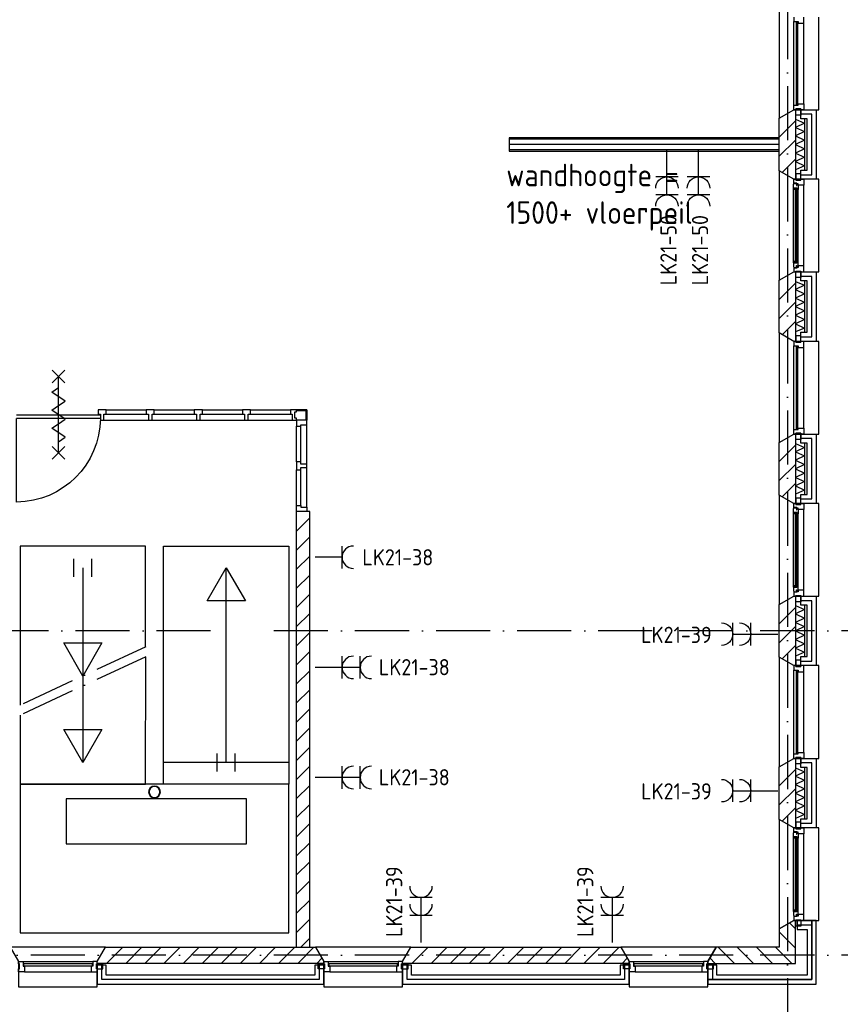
# Model space of a CAD drawing. Header units: millimetres. Extents: x 89505 to 241280, y 191 to 84291.
# Tile 20 of 45: x 181781 to 190893, y 8719 to 19648. Entities that reach past the tile are written whole.
import ezdxf
from ezdxf.enums import TextEntityAlignment as Align

# ---------------------------------------------------------------- set-up
doc = ezdxf.new("R2010")
doc.units = ezdxf.units.MM
doc.header["$LTSCALE"] = 100
doc.linetypes.add('DASHDOT', pattern=[9, 6, -1.5, 0, -1.5])
doc.layers.get('0').update_dxf_attribs({"linetype": 'CONTINUOUS'})
for name, color, linetype in [('AL$1----_ALGEMEEN', 7, 'CONTINUOUS'), ('AL$2----_RENVOOI', 7, 'CONTINUOUS'), ('AL$7----_STRAMIEN', 1, 'DASHDOT'), ('AL21----_BUITENWAND', 4, 'CONTINUOUS'), ('AL21K---_ISOLATIE', 1, 'CONTINUOUS'), ('AL22----_BINNENWAND', 7, 'CONTINUOUS'), ('AL24----_TRAPPEN', 7, 'CONTINUOUS'), ('AL28----_KONSTRUKTIE', 3, 'CONTINUOUS'), ('AL31----_BUITENKOZ', 7, 'CONTINUOUS'), ('AL32----_BINNENKOZ', 7, 'CONTINUOUS'), ('AL65----_BEVEILIGING', 7, 'CONTINUOUS'), ('ALL-----_REFLIJNEN', 8, 'CONTINUOUS'), ('ALXA3---_VOLZWART', 14, 'CONTINUOUS'), ('ALXAB---_PREFABBETON', 1, 'CONTINUOUS'), ('BL$4----', 7, 'CONTINUOUS'), ('EB62203-_ATTRIB', 2, 'CONTINUOUS'), ('EB63103-_ATTRIB', 2, 'CONTINUOUS'), ('EL62203-_KRACHT-WCD230', 3, 'CONTINUOUS'), ('EL63103-_LICHT-WCD230V', 3, 'CONTINUOUS'), ('VOLGNUMMER', 7, 'CONTINUOUS')]:
    doc.layers.add(name, color=color, linetype=linetype)
doc.styles.add('1_8', font='ISO', dxfattribs={"height": 1.8})
doc.styles.add('NORATT', font='isocp.shx')
doc.styles.get("Standard").update_dxf_attribs({"font": 'iso.shx'})

# ---------------------------------------------------------------- blocks, each defined once
blk = doc.blocks.new('ES3W2A')
for p, q in [((1.25, 2), (-1.25, 2)), ((0, 2), (0, -3)), ((1.25, 0), (-1.25, 0))]:
    blk.add_line(p, q)
for centre in [(0, 3.25), (0, 1.25)]:
    blk.add_arc(centre, 1.25, 180, 0)
at = {"style": 'NORATT'}
for tag, flags, p in [('VERMOGEN', 9, (-2.5, 5)), ('GROEP', 8, (0, 5)), ('SCHAK', 8, (2.5, 5)), ('GELIJK', 9, (5, 5)), ('KAST', 9, (7, 5)), ('TAL', 8, (2.5, 5))]:
    blk.add_attdef(tag, text='', height=1.8, rotation=90, dxfattribs=dict(at, flags=flags)).set_placement(p, align=Align.MIDDLE_CENTER)
at = {"style": 'NORATT', "width": 0.7, "flags": 8}
blk.add_attdef('DOEL', text='', height=1.8, rotation=90, dxfattribs=at).set_placement((-2.5, 5), align=Align.MIDDLE_LEFT)
at = {"style": 'NORATT', "flags": 9}
blk.add_attdef('M_CODE', text='', height=1.8, dxfattribs=at).set_placement((0, 0), align=Align.MIDDLE_CENTER)
blk = doc.blocks.new('ES3W1A')
for p, q in [((1.25, 0), (-1.25, 0)), ((0, 0), (0, -3))]:
    blk.add_line(p, q)
blk.add_arc((0, 1.25), 1.25, 180, 0)
at = {"style": 'NORATT'}
for tag, flags, p in [('VERMOGEN', 9, (-2.5, 4.25)), ('SCHAK', 8, (2.5, 4.25)), ('GELIJK', 9, (5, 3)), ('KAST', 9, (7, 4.25)), ('TAL', 8, (2.5, 4.25))]:
    blk.add_attdef(tag, text='', height=1.8, rotation=90, dxfattribs=dict(at, flags=flags)).set_placement(p, align=Align.MIDDLE_CENTER)
at = {"style": 'NORATT', "flags": 8}
for tag, p in [('GROEP', (0, 2.25)), ('DOEL', (-2.5, 0.75))]:
    blk.add_attdef(tag, text='', height=1.8, rotation=90, dxfattribs=at).set_placement(p, align=Align.MIDDLE_LEFT)
at = {"style": 'NORATT', "flags": 9}
blk.add_attdef('M_CODE', text='', height=1.8, dxfattribs=at).set_placement((0, 0), align=Align.MIDDLE_CENTER)
blk = doc.blocks.new('RONDBUIS219X8')
at = {"color": 0, "linetype": 'Continuous'}
for points in [[(109.55, 0, 1), (-109.55, 0, 1)], [(101.55, 0, 1), (-101.55, 0, 1)]]:
    blk.add_lwpolyline(points, format="xyb", close=True, dxfattribs=at)

msp = doc.modelspace()

# ---------------------------------------------------------------- linework, layer by layer
at = {"color": 8, "linetype": 'Continuous'}
msp.add_lwpolyline([(182677, 15223, -0.408724), (181747, 14293), (181747, 15223)], format="xyb", dxfattribs=at)
at = {"layer": 'AL$1----_ALGEMEEN', "color": 8}
msp.add_line((183377, 13123), (183377, 13123), dxfattribs=at)
at = {"layer": 'AL$2----_RENVOOI'}
msp.add_line((184771, 11403), (183379, 11403), dxfattribs=at)
at = {"layer": 'AL$7----_STRAMIEN', "color": 1}
for p, q in [((190305, 76516), (190305, 7175)), ((194205, 9263), (170205, 9263))]:
    msp.add_line(p, q, dxfattribs=at)
for points in [[(183901, 12863), (143805, 12863), (120711, 12863)], [(194205, 12863), (184592, 12863)]]:
    msp.add_lwpolyline(points, dxfattribs=at)
at = {"layer": 'AL21----_BUITENWAND', "color": 8}
for p, q in [((190456, 18648), (190625, 18648)), ((190456, 18548), (190456, 18648)), ((190625, 18648), (190625, 17878)), ((190525, 18548), (190456, 18548)), ((190525, 17978), (190525, 18548)), ((190456, 17878), (190456, 17978)), ((190456, 17978), (190525, 17978)), ((190625, 17878), (190456, 17878)), ((190456, 16848), (190625, 16848)), ((190456, 16748), (190456, 16848)), ((190625, 16848), (190625, 16078)), ((190525, 16748), (190456, 16748)), ((190525, 16178), (190525, 16748)), ((190456, 16078), (190456, 16178)), ((190456, 16178), (190525, 16178)), ((190625, 16078), (190456, 16078)), ((190456, 15048), (190625, 15048)), ((190456, 14948), (190456, 15048)), ((190625, 15048), (190625, 14278)), ((190525, 14948), (190456, 14948)), ((190525, 14378), (190525, 14948)), ((190456, 14278), (190456, 14378)), ((190456, 14378), (190525, 14378)), ((190625, 14278), (190456, 14278)), ((190456, 13248), (190625, 13248)), ((190456, 13148), (190456, 13248)), ((190625, 13248), (190625, 12478)), ((190525, 13148), (190456, 13148)), ((190525, 12578), (190525, 13148)), ((190456, 12478), (190456, 12578)), ((190456, 12578), (190525, 12578)), ((190625, 12478), (190456, 12478)), ((190456, 11448), (190625, 11448)), ((190456, 11348), (190456, 11448)), ((190625, 11448), (190625, 10678)), ((190525, 11348), (190456, 11348)), ((190525, 10778), (190525, 11348)), ((190456, 10678), (190456, 10778)), ((190456, 10778), (190525, 10778)), ((190625, 10678), (190456, 10678)), ((190415, 9648), (190415, 9548)), ((190625, 9648), (190415, 9648)), ((190625, 8943), (190625, 9648)), ((190415, 9548), (190525, 9548)), ((190525, 9548), (190525, 9043)), ((182643, 9153), (182643, 8943)), ((182743, 9153), (182643, 9153)), ((182743, 9043), (182743, 9153)), ((185157, 9153), (185057, 9153)), ((185057, 9153), (185057, 9043)), ((185157, 8943), (185157, 9153)), ((186032, 9153), (186032, 8943)), ((186132, 9153), (186032, 9153)), ((186132, 9043), (186132, 9153)), ((188547, 9153), (188447, 9153)), ((188447, 9153), (188447, 9043)), ((188547, 8943), (188547, 9153)), ((189522, 9153), (189422, 9153)), ((189422, 9153), (189422, 8943)), ((189522, 9043), (189522, 9153)), ((185057, 9043), (182743, 9043)), ((188447, 9043), (186132, 9043)), ((190525, 9043), (189522, 9043)), ((182643, 8943), (185157, 8943)), ((186032, 8943), (188547, 8943)), ((189422, 8943), (190625, 8943))]:
    msp.add_line(p, q, dxfattribs=at)
at = {"layer": 'AL21K---_ISOLATIE', "color": 8, "linetype": 'Continuous'}
for p, q in [((190395, 18548), (190395, 17978)), ((190395, 18544), (190495, 18501)), ((190495, 18501), (190395, 18453)), ((190495, 18548), (190495, 17978)), ((190395, 18453), (190495, 18406)), ((190495, 18406), (190395, 18358)), ((190395, 18358), (190495, 18311)), ((190495, 18311), (190395, 18263)), ((190395, 18263), (190495, 18216)), ((190495, 18216), (190395, 18168)), ((190395, 18168), (190495, 18121)), ((190495, 18121), (190395, 18073)), ((190395, 18073), (190495, 18026)), ((190495, 18026), (190395, 17983)), ((190395, 16748), (190395, 16178)), ((190395, 16744), (190495, 16701)), ((190495, 16748), (190495, 16178)), ((190495, 16701), (190395, 16653)), ((190395, 16653), (190495, 16606)), ((190495, 16606), (190395, 16558)), ((190395, 16558), (190495, 16511)), ((190495, 16511), (190395, 16463)), ((190395, 16463), (190495, 16416)), ((190495, 16416), (190395, 16368)), ((190395, 16368), (190495, 16321)), ((190495, 16321), (190395, 16273)), ((190395, 16273), (190495, 16226)), ((190495, 16226), (190395, 16183)), ((190395, 14948), (190395, 14378)), ((190395, 14944), (190495, 14901)), ((190495, 14901), (190395, 14853)), ((190495, 14948), (190495, 14378)), ((190395, 14853), (190495, 14806)), ((190495, 14806), (190395, 14758)), ((190395, 14758), (190495, 14711)), ((190495, 14711), (190395, 14663)), ((190395, 14663), (190495, 14616)), ((190495, 14616), (190395, 14568)), ((190395, 14568), (190495, 14521)), ((190495, 14521), (190395, 14473)), ((190395, 14473), (190495, 14426)), ((190495, 14426), (190395, 14383)), ((190395, 13148), (190395, 12578)), ((190395, 13144), (190495, 13101)), ((190495, 13148), (190495, 12578)), ((190495, 13101), (190395, 13053)), ((190395, 13053), (190495, 13006)), ((190495, 13006), (190395, 12958)), ((190395, 12958), (190495, 12911)), ((190495, 12911), (190395, 12863)), ((190395, 12863), (190495, 12816)), ((190495, 12816), (190395, 12768)), ((190395, 12768), (190495, 12721)), ((190495, 12721), (190395, 12673)), ((190395, 12673), (190495, 12626)), ((190495, 12626), (190395, 12583)), ((190395, 11348), (190395, 10778)), ((190395, 11344), (190495, 11301)), ((190495, 11301), (190395, 11253)), ((190495, 11348), (190495, 10778)), ((190395, 11253), (190495, 11206)), ((190495, 11206), (190395, 11158)), ((190395, 11158), (190495, 11111)), ((190495, 11111), (190395, 11063)), ((190395, 11063), (190495, 11016)), ((190495, 11016), (190395, 10968)), ((190395, 10968), (190495, 10921)), ((190495, 10921), (190395, 10873)), ((190395, 10873), (190495, 10826)), ((190495, 10826), (190395, 10783))]:
    msp.add_line(p, q, dxfattribs=at)
at = {"layer": 'AL22----_BINNENWAND', "color": 8}
for p, q in [((190215, 18338), (187215, 18338)), ((187215, 18338), (187215, 18188)), ((187215, 18188), (190215, 18188))]:
    msp.add_line(p, q, dxfattribs=at)
at = {"layer": 'AL22----_BINNENWAND', "color": 8, "linetype": 'Continuous'}
for p, q in [((190215, 18323), (187215, 18323)), ((190215, 18203), (187215, 18203))]:
    msp.add_line(p, q, dxfattribs=at)
at = {"layer": 'AL24----_TRAPPEN', "color": 8}
for p, q in [((181785, 13803), (181786, 12039)), ((183179, 13803), (181785, 13803)), ((183179, 12687), (183179, 13803)), ((183379, 13803), (184771, 13803)), ((183379, 11163), (183379, 13803)), ((184771, 13803), (184771, 11163)), ((182382, 13463), (182382, 13663)), ((182582, 13463), (182582, 13663)), ((182482, 13563), (182482, 11403)), ((183864, 13197), (184075, 13563)), ((184074, 11403), (184074, 13563)), ((184075, 13563), (184287, 13197)), ((184287, 13197), (183864, 13197)), ((184771, 11163), (183379, 11163))]:
    msp.add_line(p, q, dxfattribs=at)
at = {"layer": 'AL24----_TRAPPEN', "color": 8, "linetype": 'DASHDOT'}
for points in [[(183181, 12687), (181786, 12039)], [(183181, 12577), (181786, 11929)]]:
    msp.add_lwpolyline(points, dxfattribs=at)
at = {"layer": 'AL24----_TRAPPEN', "color": 8}
for points in [[(182482, 12363), (182270, 12730), (182694, 12730)], [(182482, 11403), (182270, 11770), (182694, 11770)], [(181785, 11163), (181785, 9513), (184771, 9513), (184771, 11163)]]:
    msp.add_lwpolyline(points, close=True, dxfattribs=at)
for points in [[(181786, 11929), (181785, 11163), (183179, 11163), (183181, 12577)], [(183974, 11303), (183974, 11503)], [(184174, 11303), (184174, 11503)]]:
    msp.add_lwpolyline(points, dxfattribs=at)
at = {"layer": 'AL28----_KONSTRUKTIE', "color": 8}
for p, q in [((190215, 18556), (190375, 18648)), ((190375, 18648), (190395, 18648)), ((190395, 18648), (190395, 17878)), ((190215, 17971), (190215, 18556)), ((190375, 17878), (190215, 17971)), ((190395, 17878), (190375, 17878)), ((190215, 16756), (190375, 16848)), ((190375, 16848), (190395, 16848)), ((190395, 16848), (190395, 16078)), ((190215, 16171), (190215, 16756)), ((190375, 16078), (190215, 16171)), ((190395, 16078), (190375, 16078)), ((190215, 14956), (190375, 15048)), ((190375, 15048), (190395, 15048)), ((190395, 15048), (190395, 14278)), ((190215, 14371), (190215, 14956)), ((190375, 14278), (190215, 14371)), ((190395, 14278), (190375, 14278)), ((185002, 14189), (184852, 14189)), ((184852, 14189), (184852, 9353)), ((185002, 9353), (185002, 14189)), ((190215, 13156), (190375, 13248)), ((190375, 13248), (190395, 13248)), ((190395, 13248), (190395, 12478)), ((190215, 12571), (190215, 13156)), ((190375, 12478), (190215, 12571)), ((190395, 12478), (190375, 12478)), ((190215, 11356), (190375, 11448)), ((190375, 11448), (190395, 11448)), ((190395, 11448), (190395, 10678)), ((190215, 10771), (190215, 11356)), ((190375, 10678), (190215, 10771)), ((190395, 10678), (190375, 10678)), ((182643, 9193), (182735, 9353)), ((182735, 9353), (185065, 9353)), ((184852, 9353), (185002, 9353)), ((185065, 9353), (185157, 9193)), ((186032, 9193), (186125, 9353)), ((186125, 9353), (188455, 9353)), ((188455, 9353), (188547, 9193)), ((182643, 9173), (182643, 9193)), ((185157, 9193), (185157, 9173)), ((186032, 9173), (186032, 9193)), ((188547, 9193), (188547, 9173)), ((185157, 9173), (182643, 9173)), ((188547, 9173), (186032, 9173))]:
    msp.add_line(p, q, dxfattribs=at)
at = {"layer": 'AL28----_KONSTRUKTIE', "color": 8, "linetype": 'Continuous'}
for p, q in [((190375, 9648), (190215, 9556)), ((190395, 9648), (190375, 9648)), ((190395, 9173), (190395, 9648)), ((190215, 9556), (190215, 9353)), ((189515, 9353), (189422, 9193)), ((190215, 9353), (189515, 9353)), ((189422, 9193), (189422, 9173)), ((189422, 9173), (190395, 9173))]:
    msp.add_line(p, q, dxfattribs=at)
at = {"layer": 'AL31----_BUITENKOZ', "color": 8}
for p, q in [((190215, 19771), (190215, 18556)), ((190655, 18648), (190655, 19678)), ((190375, 18698), (190375, 19628)), ((190489, 18715), (190489, 19611)), ((190215, 18556), (190375, 18648)), ((190375, 18648), (190655, 18648)), ((190400, 18587), (190400, 18658)), ((190400, 18658), (190456, 18658)), ((190456, 18587), (190400, 18587)), ((190456, 18658), (190456, 18587)), ((190215, 17971), (190215, 16756)), ((190375, 17878), (190215, 17971)), ((190400, 17939), (190400, 17868)), ((190456, 17939), (190400, 17939)), ((190456, 17868), (190456, 17939)), ((190372, 17822), (190376, 17824)), ((190372, 17779), (190372, 17822)), ((190375, 17834), (190375, 17878)), ((190375, 17878), (190400, 17878)), ((190655, 17878), (190375, 17878)), ((190411, 17834), (190375, 17834)), ((190376, 17831), (190406, 17831)), ((190376, 17824), (190376, 17831)), ((190400, 17878), (190400, 17868)), ((190400, 17868), (190456, 17868)), ((190400, 17868), (190456, 17868)), ((190406, 17831), (190406, 17809)), ((190411, 17828), (190411, 17834)), ((190426, 17828), (190411, 17828)), ((190411, 17817), (190426, 17817)), ((190411, 17809), (190411, 17817)), ((190426, 17811), (190426, 17828)), ((190426, 17817), (190426, 17811)), ((190456, 17878), (190489, 17878)), ((190456, 17868), (190456, 17878)), ((190489, 17878), (190489, 17811)), ((190655, 16848), (190655, 17878)), ((190413, 17779), (190372, 17779)), ((190372, 16948), (190372, 17779)), ((190374, 17762), (190374, 17779)), ((190374, 17779), (190388, 17779)), ((190388, 17762), (190374, 17762)), ((190388, 17779), (190388, 17762)), ((190406, 17809), (190411, 17809)), ((190413, 17762), (190413, 17779)), ((190426, 17764), (190413, 17762)), ((190489, 17811), (190426, 17811)), ((190426, 17811), (190426, 17764)), ((190426, 16963), (190426, 17764)), ((190489, 16915), (190489, 17811)), ((190372, 16948), (190372, 16905)), ((190413, 16948), (190372, 16948)), ((190374, 16965), (190374, 16948)), ((190388, 16965), (190374, 16965)), ((190374, 16948), (190388, 16948)), ((190388, 16948), (190388, 16965)), ((190413, 16965), (190413, 16948)), ((190426, 16963), (190413, 16965)), ((190426, 16915), (190426, 16963)), ((190215, 16756), (190375, 16848)), ((190372, 16905), (190376, 16903)), ((190375, 16892), (190375, 16848)), ((190411, 16892), (190375, 16892)), ((190375, 16848), (190400, 16848)), ((190375, 16848), (190655, 16848)), ((190376, 16903), (190376, 16896)), ((190376, 16896), (190406, 16896)), ((190400, 16787), (190400, 16858)), ((190400, 16858), (190456, 16858)), ((190400, 16858), (190456, 16858)), ((190400, 16848), (190400, 16858)), ((190406, 16918), (190411, 16918)), ((190406, 16896), (190406, 16918)), ((190411, 16918), (190411, 16910)), ((190411, 16910), (190426, 16910)), ((190411, 16898), (190411, 16892)), ((190426, 16898), (190411, 16898)), ((190426, 16915), (190426, 16898)), ((190489, 16915), (190426, 16915)), ((190426, 16910), (190426, 16915)), ((190456, 16858), (190456, 16787)), ((190456, 16858), (190456, 16848)), ((190456, 16848), (190489, 16848)), ((190489, 16848), (190489, 16915)), ((190456, 16787), (190400, 16787)), ((190215, 16171), (190215, 14956)), ((190375, 16078), (190215, 16171)), ((190655, 16078), (190375, 16078)), ((190400, 16139), (190400, 16068)), ((190456, 16139), (190400, 16139)), ((190400, 16068), (190456, 16068)), ((190456, 16068), (190456, 16139)), ((190655, 15048), (190655, 16078)), ((190375, 15098), (190375, 16028)), ((190489, 15115), (190489, 16011)), ((190215, 14956), (190375, 15048)), ((190375, 15048), (190655, 15048)), ((190400, 14987), (190400, 15058)), ((190400, 15058), (190456, 15058)), ((190456, 14987), (190400, 14987)), ((190456, 15058), (190456, 14987)), ((190215, 14371), (190215, 13156)), ((190375, 14278), (190215, 14371)), ((190400, 14339), (190400, 14268)), ((190456, 14339), (190400, 14339)), ((190456, 14268), (190456, 14339)), ((190372, 14222), (190376, 14224)), ((190372, 14179), (190372, 14222)), ((190375, 14234), (190375, 14278)), ((190375, 14278), (190400, 14278)), ((190655, 14278), (190375, 14278)), ((190411, 14234), (190375, 14234)), ((190376, 14231), (190406, 14231)), ((190376, 14224), (190376, 14231)), ((190400, 14278), (190400, 14268)), ((190400, 14268), (190456, 14268)), ((190400, 14268), (190456, 14268)), ((190406, 14231), (190406, 14209)), ((190406, 14209), (190411, 14209)), ((190411, 14228), (190411, 14234)), ((190426, 14228), (190411, 14228)), ((190411, 14217), (190426, 14217)), ((190411, 14209), (190411, 14217)), ((190426, 14211), (190426, 14228)), ((190426, 14217), (190426, 14211)), ((190489, 14211), (190426, 14211)), ((190426, 14211), (190426, 14164)), ((190456, 14278), (190489, 14278)), ((190456, 14268), (190456, 14278)), ((190489, 14278), (190489, 14211)), ((190489, 13315), (190489, 14211)), ((190655, 13248), (190655, 14278)), ((190413, 14179), (190372, 14179)), ((190372, 13348), (190372, 14179)), ((190374, 14162), (190374, 14179)), ((190374, 14179), (190388, 14179)), ((190388, 14162), (190374, 14162)), ((190388, 14179), (190388, 14162)), ((190413, 14162), (190413, 14179)), ((190426, 14164), (190413, 14162)), ((190426, 13363), (190426, 14164)), ((190372, 13348), (190372, 13305)), ((190413, 13348), (190372, 13348)), ((190374, 13365), (190374, 13348)), ((190388, 13365), (190374, 13365)), ((190374, 13348), (190388, 13348)), ((190388, 13348), (190388, 13365)), ((190413, 13365), (190413, 13348)), ((190426, 13363), (190413, 13365)), ((190426, 13315), (190426, 13363)), ((190215, 13156), (190375, 13248)), ((190372, 13305), (190376, 13303)), ((190375, 13292), (190375, 13248)), ((190411, 13292), (190375, 13292)), ((190375, 13248), (190400, 13248)), ((190375, 13248), (190655, 13248)), ((190376, 13303), (190376, 13296)), ((190376, 13296), (190406, 13296)), ((190400, 13187), (190400, 13258)), ((190400, 13258), (190456, 13258)), ((190400, 13258), (190456, 13258)), ((190400, 13248), (190400, 13258)), ((190406, 13318), (190411, 13318)), ((190406, 13296), (190406, 13318)), ((190411, 13318), (190411, 13310)), ((190411, 13310), (190426, 13310)), ((190411, 13298), (190411, 13292)), ((190426, 13298), (190411, 13298)), ((190426, 13315), (190426, 13298)), ((190489, 13315), (190426, 13315)), ((190426, 13310), (190426, 13315)), ((190456, 13258), (190456, 13187)), ((190456, 13258), (190456, 13248)), ((190456, 13248), (190489, 13248)), ((190489, 13248), (190489, 13315)), ((190456, 13187), (190400, 13187)), ((190215, 12571), (190215, 11356)), ((190375, 12478), (190215, 12571)), ((190655, 12478), (190375, 12478)), ((190400, 12539), (190400, 12468)), ((190456, 12539), (190400, 12539)), ((190400, 12468), (190456, 12468)), ((190456, 12468), (190456, 12539)), ((190655, 11448), (190655, 12478)), ((190375, 11498), (190375, 12428)), ((190489, 11515), (190489, 12411)), ((190215, 11356), (190375, 11448)), ((190375, 11448), (190655, 11448)), ((190400, 11387), (190400, 11458)), ((190400, 11458), (190456, 11458)), ((190456, 11387), (190400, 11387)), ((190456, 11458), (190456, 11387))]:
    msp.add_line(p, q, dxfattribs=at)
at = {"layer": 'AL31----_BUITENKOZ', "color": 8, "linetype": 'Continuous'}
for p, q in [((190375, 19678), (190375, 19628)), ((190489, 19611), (190489, 19678)), ((190375, 19628), (190426, 19628)), ((190375, 19628), (190375, 19628)), ((190401, 19623), (190401, 18703)), ((190422, 19623), (190401, 19623)), ((190422, 18703), (190422, 19623)), ((190426, 19628), (190426, 19611)), ((190426, 19611), (190489, 19611)), ((190489, 19611), (190489, 19611)), ((190489, 19611), (190489, 19611)), ((190489, 19611), (190489, 19611)), ((190489, 19611), (190489, 19611)), ((190375, 18648), (190375, 18698)), ((190375, 18698), (190426, 18698)), ((190375, 18698), (190375, 18698)), ((190401, 18703), (190422, 18703)), ((190426, 18715), (190489, 18715)), ((190426, 18698), (190426, 18715)), ((190489, 18715), (190489, 18648)), ((190489, 18715), (190489, 18715)), ((190489, 18715), (190489, 18715)), ((190489, 18715), (190489, 18715)), ((190489, 18715), (190489, 18715)), ((190400, 18648), (190375, 18648)), ((190400, 18658), (190400, 18648)), ((190456, 18658), (190400, 18658)), ((190400, 18648), (190400, 18648)), ((190456, 18648), (190456, 18658)), ((190489, 18648), (190456, 18648)), ((190390, 17777), (190390, 16950)), ((190411, 17777), (190390, 17777)), ((190411, 16950), (190411, 17777)), ((190390, 16950), (190411, 16950)), ((190375, 16078), (190375, 16028)), ((190400, 16078), (190375, 16078)), ((190400, 16078), (190400, 16078)), ((190400, 16068), (190400, 16078)), ((190456, 16068), (190400, 16068)), ((190456, 16078), (190456, 16068)), ((190489, 16078), (190456, 16078)), ((190489, 16011), (190489, 16078)), ((190375, 16028), (190426, 16028)), ((190375, 16028), (190375, 16028)), ((190401, 16023), (190401, 15103)), ((190422, 16023), (190401, 16023)), ((190422, 15103), (190422, 16023)), ((190426, 16028), (190426, 16011)), ((190426, 16011), (190489, 16011)), ((190489, 16011), (190489, 16011)), ((190489, 16011), (190489, 16011)), ((190489, 16011), (190489, 16011)), ((190489, 16011), (190489, 16011)), ((190375, 15048), (190375, 15098)), ((190375, 15098), (190426, 15098)), ((190375, 15098), (190375, 15098)), ((190401, 15103), (190422, 15103)), ((190426, 15115), (190489, 15115)), ((190426, 15098), (190426, 15115)), ((190489, 15115), (190489, 15048)), ((190489, 15115), (190489, 15115)), ((190489, 15115), (190489, 15115)), ((190489, 15115), (190489, 15115)), ((190489, 15115), (190489, 15115)), ((190400, 15048), (190375, 15048)), ((190400, 15058), (190400, 15048)), ((190456, 15058), (190400, 15058)), ((190400, 15048), (190400, 15048)), ((190456, 15048), (190456, 15058)), ((190489, 15048), (190456, 15048)), ((190390, 14177), (190390, 13350)), ((190411, 14177), (190390, 14177)), ((190411, 13350), (190411, 14177)), ((190390, 13350), (190411, 13350)), ((190375, 12478), (190375, 12428)), ((190400, 12478), (190375, 12478)), ((190400, 12478), (190400, 12478)), ((190400, 12468), (190400, 12478)), ((190456, 12468), (190400, 12468)), ((190456, 12478), (190456, 12468)), ((190489, 12478), (190456, 12478)), ((190489, 12411), (190489, 12478)), ((190375, 12428), (190426, 12428)), ((190375, 12428), (190375, 12428)), ((190401, 12423), (190401, 11503)), ((190422, 12423), (190401, 12423)), ((190422, 11503), (190422, 12423)), ((190426, 12428), (190426, 12411)), ((190426, 12411), (190489, 12411)), ((190489, 12411), (190489, 12411)), ((190489, 12411), (190489, 12411)), ((190489, 12411), (190489, 12411)), ((190489, 12411), (190489, 12411)), ((190375, 11448), (190375, 11498)), ((190375, 11498), (190426, 11498)), ((190375, 11498), (190375, 11498)), ((190401, 11503), (190422, 11503)), ((190426, 11515), (190489, 11515)), ((190426, 11498), (190426, 11515)), ((190489, 11515), (190489, 11448)), ((190489, 11515), (190489, 11515)), ((190489, 11515), (190489, 11515)), ((190489, 11515), (190489, 11515)), ((190489, 11515), (190489, 11515)), ((190400, 11448), (190375, 11448)), ((190400, 11458), (190400, 11448)), ((190456, 11458), (190400, 11458)), ((190400, 11448), (190400, 11448)), ((190456, 11448), (190456, 11458)), ((190489, 11448), (190456, 11448))]:
    msp.add_line(p, q, dxfattribs=at)
at = {"layer": 'AL31----_BUITENKOZ', "color": 8}
for points in [[(190375, 10678), (190215, 10771), (190215, 9556), (190375, 9648), (190655, 9648), (190655, 10678)], [(190400, 10668), (190456, 10668), (190456, 10739), (190400, 10739)], [(190372, 10622), (190376, 10624), (190376, 10631), (190406, 10631), (190406, 10609), (190411, 10609), (190411, 10617), (190426, 10617), (190426, 10611), (190426, 10564), (190413, 10562), (190413, 10579), (190372, 10579)], [(190375, 10678), (190400, 10678), (190400, 10668), (190456, 10668), (190456, 10678), (190489, 10678), (190489, 10611), (190426, 10611), (190426, 10628), (190411, 10628), (190411, 10634), (190375, 10634)], [(190374, 10579), (190388, 10579), (190388, 10562), (190374, 10562)], [(190372, 9705), (190376, 9703), (190376, 9696), (190406, 9696), (190406, 9718), (190411, 9718), (190411, 9710), (190426, 9710), (190426, 9715), (190426, 9763), (190413, 9765), (190413, 9748), (190372, 9748)], [(190374, 9748), (190388, 9748), (190388, 9765), (190374, 9765)], [(190375, 9648), (190400, 9648), (190400, 9658), (190456, 9658), (190456, 9648), (190489, 9648), (190489, 9715), (190426, 9715), (190426, 9698), (190411, 9698), (190411, 9692), (190375, 9692)], [(190400, 9658), (190456, 9658), (190456, 9587), (190400, 9587)], [(182643, 9193), (182735, 9353), (181675, 9353), (181768, 9193), (181768, 8913), (182643, 8913)], [(186032, 9193), (186125, 9353), (185065, 9353), (185157, 9193), (185157, 8913), (186032, 8913)], [(189422, 9193), (189515, 9353), (188455, 9353), (188547, 9193), (188547, 8913), (189422, 8913)], [(182633, 9168), (182633, 9112), (182704, 9112), (182704, 9168)], [(185167, 9168), (185167, 9112), (185096, 9112), (185096, 9168)], [(186022, 9168), (186022, 9112), (186093, 9112), (186093, 9168)], [(188557, 9168), (188557, 9112), (188486, 9112), (188486, 9168)], [(189412, 9168), (189412, 9112), (189483, 9112), (189483, 9168)]]:
    msp.add_lwpolyline(points, close=True, dxfattribs=at)
for points in [[(190489, 9715), (190489, 10611)], [(190372, 9748), (190372, 10579)], [(190426, 9763), (190426, 10564)], [(181818, 9193), (182593, 9193)], [(185207, 9193), (185982, 9193)], [(188597, 9193), (189372, 9193)], [(181835, 9079), (182576, 9079)], [(185224, 9079), (185965, 9079)], [(188614, 9079), (189355, 9079)]]:
    msp.add_lwpolyline(points, dxfattribs=at)
at = {"layer": 'AL31----_BUITENKOZ', "color": 8, "linetype": 'Continuous'}
for points in [[(190390, 9750), (190411, 9750), (190411, 10577), (190390, 10577)], [(181818, 9193), (181818, 9193), (181818, 9142), (181835, 9142), (181835, 9079), (181835, 9079), (181835, 9079), (181835, 9079), (181835, 9079), (181768, 9079), (181768, 9112), (181778, 9112), (181778, 9168), (181768, 9168), (181768, 9168), (181768, 9193)], [(182593, 9193), (182593, 9193), (182593, 9142), (182576, 9142), (182576, 9079), (182576, 9079), (182576, 9079), (182576, 9079), (182576, 9079), (182643, 9079), (182643, 9112), (182633, 9112), (182633, 9168), (182643, 9168), (182643, 9168), (182643, 9193)], [(185207, 9193), (185207, 9193), (185207, 9142), (185224, 9142), (185224, 9079), (185224, 9079), (185224, 9079), (185224, 9079), (185224, 9079), (185157, 9079), (185157, 9112), (185167, 9112), (185167, 9168), (185157, 9168), (185157, 9168), (185157, 9193)], [(185982, 9193), (185982, 9193), (185982, 9142), (185965, 9142), (185965, 9079), (185965, 9079), (185965, 9079), (185965, 9079), (185965, 9079), (186032, 9079), (186032, 9112), (186022, 9112), (186022, 9168), (186032, 9168), (186032, 9168), (186032, 9193)], [(188597, 9193), (188597, 9193), (188597, 9142), (188614, 9142), (188614, 9079), (188614, 9079), (188614, 9079), (188614, 9079), (188614, 9079), (188547, 9079), (188547, 9112), (188557, 9112), (188557, 9168), (188547, 9168), (188547, 9168), (188547, 9193)], [(189372, 9193), (189372, 9193), (189372, 9142), (189355, 9142), (189355, 9079), (189355, 9079), (189355, 9079), (189355, 9079), (189355, 9079), (189422, 9079), (189422, 9112), (189412, 9112), (189412, 9168), (189422, 9168), (189422, 9168), (189422, 9193)], [(181823, 9167), (181823, 9146), (182588, 9146), (182588, 9167)], [(185212, 9167), (185212, 9146), (185977, 9146), (185977, 9167)], [(188602, 9167), (188602, 9146), (189367, 9146), (189367, 9167)]]:
    msp.add_lwpolyline(points, close=True, dxfattribs=at)
at = {"layer": 'AL32----_BINNENKOZ', "color": 8}
for p, q in [((182652, 15317), (182652, 15270)), ((182742, 15317), (182652, 15317)), ((182742, 15317), (183186, 15317)), ((182742, 15270), (182742, 15317)), ((183186, 15317), (183186, 15270)), ((183276, 15317), (183186, 15317)), ((183276, 15317), (183720, 15317)), ((183276, 15270), (183276, 15317)), ((183720, 15317), (183720, 15270)), ((183810, 15317), (183720, 15317)), ((183810, 15317), (184254, 15317)), ((183810, 15270), (183810, 15317)), ((184254, 15317), (184254, 15270)), ((184344, 15317), (184254, 15317)), ((184344, 15317), (184788, 15317)), ((184344, 15270), (184344, 15317)), ((184788, 15317), (184788, 15270)), ((184855, 15317), (184788, 15317)), ((184969, 15317), (184855, 15317)), ((184855, 15294), (184855, 15317)), ((184957, 15305), (184855, 15305)), ((184957, 15317), (184957, 15203)), ((184969, 15317), (184969, 15203)), ((181747, 15264), (182677, 15264)), ((182677, 15223), (181747, 15223)), ((182652, 15270), (182679, 15270)), ((182677, 15264), (182677, 15223)), ((182679, 15270), (182679, 15203)), ((182679, 15203), (182715, 15203)), ((182715, 15270), (182742, 15270)), ((182715, 15203), (182715, 15270)), ((182715, 15203), (183211, 15203)), ((182742, 15270), (183186, 15270)), ((183186, 15270), (183211, 15270)), ((183211, 15270), (183211, 15203)), ((183211, 15203), (183251, 15203)), ((183249, 15203), (183745, 15203)), ((183251, 15270), (183276, 15270)), ((183251, 15203), (183251, 15270)), ((183276, 15270), (183720, 15270)), ((183720, 15270), (183745, 15270)), ((183745, 15270), (183745, 15203)), ((183745, 15203), (183785, 15203)), ((183783, 15203), (184279, 15203)), ((183785, 15270), (183810, 15270)), ((183785, 15203), (183785, 15270)), ((183810, 15270), (184254, 15270)), ((184254, 15270), (184279, 15270)), ((184279, 15270), (184279, 15203)), ((184279, 15203), (184319, 15203)), ((184319, 15270), (184344, 15270)), ((184319, 15203), (184319, 15270)), ((184319, 15203), (184821, 15203)), ((184344, 15270), (184788, 15270)), ((184788, 15270), (184805, 15270)), ((184805, 15270), (184805, 15203)), ((184805, 15203), (184855, 15203)), ((184838, 15294), (184855, 15294)), ((184838, 15227), (184838, 15294)), ((184855, 15227), (184838, 15227)), ((184855, 15203), (184855, 15227))]:
    msp.add_line(p, q, dxfattribs=at)
at = {"layer": 'AL32----_BINNENKOZ', "color": 8, "linetype": 'Continuous'}
for p, q in [((184969, 15203), (184855, 15203)), ((184855, 15203), (184855, 15136)), ((184969, 15153), (184969, 15203)), ((184855, 14741), (184855, 15136)), ((184855, 15136), (184902, 15136)), ((184902, 15153), (184969, 15153)), ((184902, 15136), (184902, 15153)), ((184902, 14741), (184902, 15136)), ((184969, 14716), (184969, 15153)), ((184855, 14741), (184855, 14651)), ((184902, 14741), (184855, 14741)), ((184855, 14256), (184855, 14651)), ((184855, 14651), (184902, 14651)), ((184902, 14716), (184902, 14741)), ((184969, 14716), (184902, 14716)), ((184902, 14676), (184969, 14676)), ((184902, 14651), (184902, 14676)), ((184902, 14256), (184902, 14651)), ((184969, 14676), (184969, 14716)), ((184969, 14239), (184969, 14676)), ((184855, 14256), (184902, 14256)), ((184855, 14189), (184855, 14256)), ((184902, 14256), (184902, 14239)), ((184902, 14239), (184969, 14239)), ((184969, 14239), (184969, 14189)), ((184969, 14189), (184855, 14189))]:
    msp.add_line(p, q, dxfattribs=at)
at = {"layer": 'AL65----_BEVEILIGING', "color": 8, "linetype": 'Continuous'}
for points in [[(182142, 15619), (182282, 15759)], [(182282, 15619), (182142, 15759)], [(182212, 14839), (182212, 15689)], [(182212, 15364), (182287, 15414), (182137, 15514), (182212, 15564)], [(182212, 15164), (182287, 15214), (182137, 15314), (182212, 15364)], [(182212, 14964), (182287, 15014), (182137, 15114), (182212, 15164)], [(182142, 14769), (182282, 14909)], [(182282, 14769), (182142, 14909)]]:
    msp.add_lwpolyline(points, dxfattribs=at)
at = {"layer": 'ALL-----_REFLIJNEN', "color": 8, "linetype": 'Continuous'}
for p, q in [((190575, 18598), (190456, 18598)), ((190575, 17928), (190575, 18598)), ((190215, 18263), (187215, 18263)), ((190456, 17928), (190575, 17928)), ((190575, 16798), (190456, 16798)), ((190575, 16128), (190575, 16798)), ((190456, 16128), (190575, 16128)), ((190575, 14998), (190456, 14998)), ((190575, 14328), (190575, 14998)), ((190456, 14328), (190575, 14328)), ((190575, 13198), (190456, 13198)), ((190575, 12528), (190575, 13198)), ((190456, 12528), (190575, 12528)), ((190575, 11398), (190456, 11398)), ((190575, 10728), (190575, 11398)), ((190456, 10728), (190575, 10728)), ((190575, 8993), (190575, 9648)), ((190575, 9648), (190575, 8993)), ((189422, 8993), (190575, 8993)), ((190575, 8993), (189422, 8993))]:
    msp.add_line(p, q, dxfattribs=at)
at = {"layer": 'ALXA3---_VOLZWART', "color": 8}
for p, q in [((190575, 18598), (190456, 18598)), ((190575, 17928), (190575, 18598)), ((190456, 17928), (190575, 17928)), ((190575, 16798), (190456, 16798)), ((190575, 16128), (190575, 16798)), ((190456, 16128), (190575, 16128)), ((190575, 14998), (190456, 14998)), ((190575, 14328), (190575, 14998)), ((190456, 14328), (190575, 14328)), ((190575, 13198), (190456, 13198)), ((190575, 12528), (190575, 13198)), ((190456, 12528), (190575, 12528)), ((190575, 11398), (190456, 11398)), ((190575, 10728), (190575, 11398)), ((190456, 10728), (190575, 10728)), ((190575, 9598), (190415, 9598)), ((190575, 8993), (190575, 9598)), ((182693, 8993), (182693, 9153)), ((185107, 9153), (185107, 8993)), ((186082, 8993), (186082, 9153)), ((188497, 9153), (188497, 8993)), ((189472, 9153), (189472, 8993)), ((185107, 8993), (182693, 8993)), ((188497, 8993), (186082, 8993)), ((189472, 8993), (190575, 8993))]:
    msp.add_line(p, q, dxfattribs=at)
at = {"layer": 'ALXAB---_PREFABBETON', "color": 8}
for p, q in [((190395, 18524), (190215, 18344)), ((190395, 18312), (190215, 18132)), ((190395, 18100), (190248, 17952)), ((190395, 17887), (190386, 17878)), ((190395, 16724), (190215, 16544)), ((190395, 16512), (190215, 16332)), ((190395, 16300), (190248, 16152)), ((190395, 16087), (190386, 16078)), ((190395, 14924), (190215, 14744)), ((190395, 14712), (190215, 14532)), ((190395, 14500), (190248, 14352)), ((190395, 14287), (190386, 14278)), ((184852, 14181), (184860, 14189)), ((184852, 13969), (185002, 14119)), ((184852, 13757), (185002, 13907)), ((184852, 13545), (185002, 13695)), ((184852, 13333), (185002, 13483)), ((184852, 13121), (185002, 13271)), ((190395, 13124), (190215, 12944)), ((184852, 12908), (185002, 13058)), ((190395, 12912), (190215, 12732)), ((184852, 12696), (185002, 12846)), ((190395, 12700), (190248, 12552)), ((184852, 12484), (185002, 12634)), ((190395, 12487), (190386, 12478)), ((184852, 12272), (185002, 12422)), ((184852, 12060), (185002, 12210)), ((184852, 11848), (185002, 11998)), ((184852, 11636), (185002, 11786)), ((184852, 11423), (185002, 11574)), ((184852, 11211), (185002, 11361)), ((190395, 11324), (190215, 11144)), ((184852, 10999), (185002, 11149)), ((190395, 11112), (190215, 10932)), ((184852, 10787), (185002, 10937)), ((190395, 10900), (190248, 10752)), ((184852, 10575), (185002, 10725)), ((190395, 10687), (190386, 10678)), ((184852, 10363), (185002, 10513)), ((184852, 10151), (185002, 10301)), ((184852, 9938), (185002, 10089)), ((184852, 9726), (185002, 9876)), ((184852, 9514), (185002, 9664)), ((190329, 9622), (190395, 9556)), ((190215, 9523), (190395, 9343)), ((184903, 9353), (185002, 9452)), ((182926, 9353), (182746, 9173)), ((183139, 9353), (182959, 9173)), ((183351, 9353), (183171, 9173)), ((183563, 9353), (183383, 9173)), ((183775, 9353), (183595, 9173)), ((183987, 9353), (183807, 9173)), ((184199, 9353), (184019, 9173)), ((184411, 9353), (184231, 9173)), ((184623, 9353), (184443, 9173)), ((184836, 9353), (184656, 9173)), ((185048, 9353), (184868, 9173)), ((186316, 9353), (186136, 9173)), ((186529, 9353), (186349, 9173)), ((186741, 9353), (186561, 9173)), ((186953, 9353), (186773, 9173)), ((187165, 9353), (186985, 9173)), ((187377, 9353), (187197, 9173)), ((187589, 9353), (187409, 9173)), ((187801, 9353), (187621, 9173)), ((188013, 9353), (187833, 9173)), ((188226, 9353), (188046, 9173)), ((188438, 9353), (188258, 9173)), ((189537, 9353), (189717, 9173)), ((189749, 9353), (189929, 9173)), ((189961, 9353), (190141, 9173)), ((190173, 9353), (190353, 9173)), ((185136, 9230), (185080, 9173)), ((188526, 9230), (188470, 9173)), ((189445, 9233), (189505, 9173))]:
    msp.add_line(p, q, dxfattribs=at)
at = {"layer": 'VOLGNUMMER'}
msp.add_lwpolyline([(182299, 10500), (184299, 10500), (184299, 11000), (182299, 11000)], close=True, dxfattribs=at)

# ---------------------------------------------------------------- block references
at = {"layer": 'AL28----_KONSTRUKTIE', "color": 8, "xscale": 0.6, "yscale": 0.6, "zscale": 0.6}
msp.add_blockref('RONDBUIS219X8', (183278, 11076), dxfattribs=at)
at = {"layer": 'EL62203-_KRACHT-WCD230'}
ref = msp.add_blockref('ES3W1A', (185361, 13681, 1050), dxfattribs=dict(at, xscale=100, yscale=100, zscale=100, rotation=270))
ref.add_attrib('GROEP', 'LK21-38', dxfattribs={"layer": 'EB62203-_ATTRIB', "color": 1, "height": 180, "style": 'NORATT', "flags": 8}).set_placement((185586, 13681, 1050), align=Align.MIDDLE_LEFT)
ref = msp.add_blockref('ES3W2A', (189898, 12827, 1050), dxfattribs=dict(at, xscale=-100, yscale=100, zscale=100, rotation=90))
ref.add_attrib('GROEP', 'LK21-39', dxfattribs={"layer": 'EB62203-_ATTRIB', "color": 1, "height": 180, "style": '1_8', "flags": 8}).set_placement((188681, 12820, 1050), align=Align.MIDDLE_LEFT)
ref = msp.add_blockref('ES3W2A', (185361, 12459, 1050), dxfattribs=dict(at, xscale=100, yscale=100, zscale=100, rotation=270))
ref.add_attrib('GROEP', 'LK21-38', dxfattribs={"layer": 'EB62203-_ATTRIB', "color": 1, "height": 180, "style": '1_8', "flags": 8}).set_placement((185769, 12461, 1050), align=Align.MIDDLE_LEFT)
ref = msp.add_blockref('ES3W2A', (185361, 11237, 1050), dxfattribs=dict(at, xscale=100, yscale=100, zscale=100, rotation=270))
ref.add_attrib('GROEP', 'LK21-38', dxfattribs={"layer": 'EB62203-_ATTRIB', "color": 1, "height": 180, "style": '1_8', "flags": 8}).set_placement((185769, 11239, 1050), align=Align.MIDDLE_LEFT)
ref = msp.add_blockref('ES3W2A', (189898, 11090, 1050), dxfattribs=dict(at, xscale=-100, yscale=100, zscale=100, rotation=90))
ref.add_attrib('GROEP', 'LK21-39', dxfattribs={"layer": 'EB62203-_ATTRIB', "color": 1, "height": 180, "style": '1_8', "flags": 8}).set_placement((188681, 11083, 1050), align=Align.MIDDLE_LEFT)
at = {"layer": 'EL63103-_LICHT-WCD230V'}
ref = msp.add_blockref('ES3W2A', (188968, 17904), dxfattribs=dict(at, xscale=-100, yscale=100, zscale=100, rotation=180))
ref.add_attrib('GROEP', 'LK21-50', dxfattribs={"layer": 'EB63103-_ATTRIB', "color": 1, "height": 180, "rotation": 90, "style": '1_8', "flags": 8}).set_placement((188985, 16700), align=Align.MIDDLE_LEFT)
ref = msp.add_blockref('ES3W2A', (189318, 17904), dxfattribs=dict(at, xscale=-100, yscale=100, zscale=100, rotation=180))
ref.add_attrib('GROEP', 'LK21-50', dxfattribs={"layer": 'EB63103-_ATTRIB', "color": 1, "height": 180, "rotation": 90, "style": '1_8', "flags": 8}).set_placement((189335, 16700), align=Align.MIDDLE_LEFT)
ref = msp.add_blockref('ES3W2A', (186237, 9706, 1050), dxfattribs=dict(at, xscale=100, yscale=100, zscale=100))
ref.add_attrib('GROEP', 'LK21-39', dxfattribs={"layer": 'EB63103-_ATTRIB', "color": 1, "height": 180, "rotation": 90, "style": '1_8', "flags": 8}).set_placement((185939, 9466, 1050), align=Align.MIDDLE_LEFT)
ref = msp.add_blockref('ES3W2A', (188359, 9706), dxfattribs=dict(at, xscale=100, yscale=100, zscale=100))
ref.add_attrib('GROEP', 'LK21-39', dxfattribs={"layer": 'EB63103-_ATTRIB', "color": 1, "height": 180, "rotation": 90, "style": '1_8', "flags": 8}).set_placement((188061, 9466), align=Align.MIDDLE_LEFT)

# ---------------------------------------------------------------- texts
at = {"layer": 'BL$4----', "color": 8}
for s, p in [('wandhoogte =', (187184, 17799)), ('1500+ vloerpeil', (187184, 17382))]:
    msp.add_text(s, height=250, dxfattribs=at).set_placement(p)

doc.saveas('drawing.dxf')
